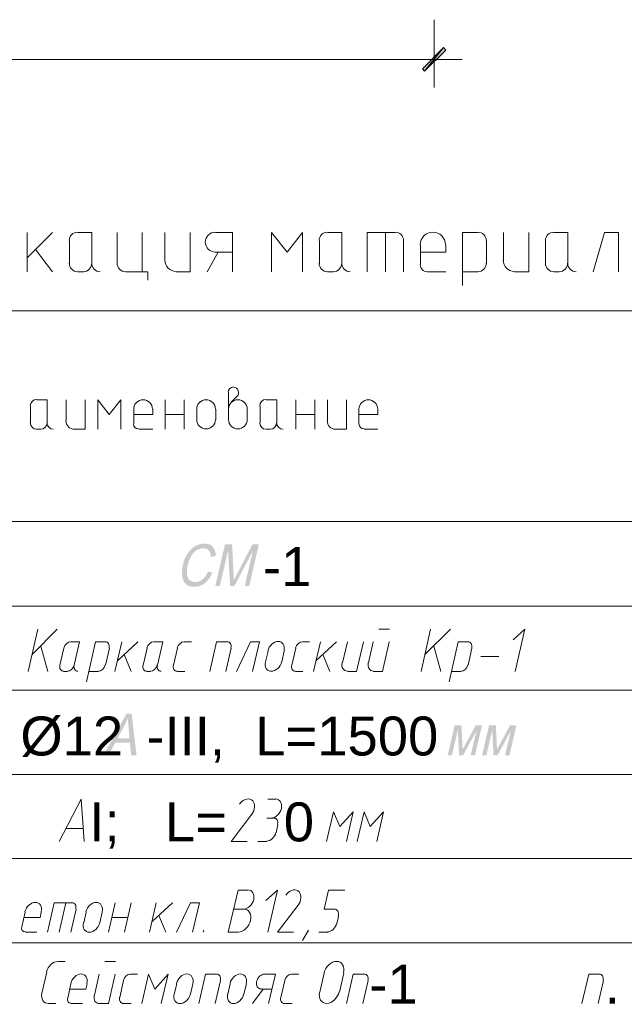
# Model space of a CAD drawing. Header units: millimetres. Extents: x 1527433 to 14789979, y -66543 to 11310.
# Tile 84 of 122: x 1993272 to 1997577, y -58800 to -51787. Entities that reach past the tile are written whole.
import ezdxf

# ---------------------------------------------------------------- set-up
doc = ezdxf.new("R2010")
doc.units = ezdxf.units.MM
doc.styles.get("Standard").update_dxf_attribs({"font": 'isocpeur.ttf', "height": 250})
doc.styles.add('V@ler@Live', font='isocpeui.ttf')

msp = doc.modelspace()

# ---------------------------------------------------------------- hatches: boundary and pattern name
h = msp.add_hatch(color=7)
h.paths.add_polyline_path([(1996140.75, -52136.495), (1996155.567, -52153.429), (1996288.917, -51986.212)])
h.paths.add_polyline_path([(1996155.567, -52153.429), (1996288.917, -51986.212), (1996305.85, -52003.145)])
h = msp.add_hatch(color=7)
h.dxf.hatch_style = 2
h.paths.add_polyline_path([(1994613.254, -55717.157), (1994644.508, -55727.079), (1994632.881, -55749.949), (1994619.828, -55769.936), (1994605.348, -55787.028), (1994589.442, -55801.217), (1994572.43, -55812.358), (1994554.633, -55820.317), (1994536.05, -55825.091), (1994516.681, -55826.683), (1994497.457, -55825.462), (1994480.708, -55821.791), (1994466.429, -55815.661), (1994454.615, -55807.06), (1994445.054, -55796.166), (1994437.541, -55783.075), (1994432.073, -55767.783), (1994428.652, -55750.285), (1994427.509, -55711.707), (1994433.724, -55670.358), (1994439.864, -55647.859), (1994447.545, -55626.833), (1994456.776, -55607.285), (1994467.568, -55589.22), (1994479.67, -55572.941), (1994492.903, -55558.744), (1994507.263, -55546.625), (1994522.745, -55536.579), (1994538.87, -55528.693), (1994555.17, -55523.06), (1994571.657, -55519.68), (1994588.339, -55518.554), (1994606.231, -55519.979), (1994621.957, -55524.252), (1994635.523, -55531.367), (1994646.934, -55541.319), (1994655.987, -55553.876), (1994662.561, -55568.728), (1994666.653, -55585.874), (1994668.266, -55605.315), (1994633.153, -55614.465), (1994631.746, -55599.323), (1994628.84, -55586.388), (1994624.425, -55575.654), (1994618.491, -55567.116), (1994611.049, -55560.636), (1994602.12, -55556.002), (1994591.702, -55553.217), (1994579.796, -55552.288), (1994565.564, -55553.321), (1994552.056, -55556.415), (1994539.271, -55561.567), (1994527.21, -55568.77), (1994506.077, -55588.041), (1994489.451, -55612.977), (1994476.994, -55641.172), (1994468.34, -55670.193), (1994462.476, -55705.795), (1994462.442, -55736.559), (1994464.715, -55749.841), (1994468.719, -55761.33), (1994474.449, -55771.03), (1994481.9, -55778.948), (1994500.166, -55789.462), (1994521.697, -55792.949), (1994535.495, -55791.759), (1994548.776, -55788.188), (1994561.54, -55782.228), (1994573.787, -55773.877), (1994585.217, -55763.169), (1994595.609, -55750.147), (1994604.956, -55734.809)])
h = msp.add_hatch(color=7)
h.dxf.hatch_style = 2
h.paths.add_polyline_path([(1994664.631, -55821.612), (1994733.367, -55523.625), (1994783.748, -55523.625), (1994794.993, -55734.63), (1994796.233, -55760.379), (1994796.978, -55778.727), (1994801.515, -55769.663), (1994807.106, -55758.677), (1994813.752, -55745.768), (1994821.452, -55730.937), (1994929.876, -55523.625), (1994974.91, -55523.625), (1994906.173, -55821.612), (1994873.927, -55821.612), (1994931.474, -55572.187), (1994800.34, -55821.612), (1994770.133, -55821.612), (1994755.416, -55567.943), (1994696.877, -55821.612)])
h = msp.add_hatch(color=7)
h.paths.add_polyline_path([(1993866.954, -57028.112), (1994032.87, -56730.125), (1994068.974, -56730.125), (1994103.866, -57028.112), (1994065.667, -57028.112), (1994057.013, -56937.878), (1993951.124, -56937.878), (1993902.507, -57028.112)])
h.paths.add_polyline_path([(1993968.212, -56905.742), (1994054.036, -56905.742), (1994046.65, -56823.225), (1994043.997, -56789.002), (1994042.957, -56761.434), (1994016.168, -56818.319)])
h = msp.add_hatch(color=7)
h.dxf.hatch_style = 2
h.paths.add_polyline_path([(1996369.24, -56812.256), (1996417.636, -56812.256), (1996425.905, -56985.007), (1996519.336, -56812.256), (1996564.094, -56812.256), (1996514.265, -57028.112), (1996483.176, -57028.112), (1996523.304, -56854.314), (1996428.936, -57028.112), (1996401.1, -57028.112), (1996391.84, -56845.99), (1996349.837, -57028.112), (1996319.41, -57028.112)])
h = msp.add_hatch(color=7)
h.dxf.hatch_style = 2
h.paths.add_polyline_path([(1996614.223, -56812.256), (1996662.62, -56812.256), (1996670.888, -56985.007), (1996764.319, -56812.256), (1996809.078, -56812.256), (1996759.248, -57028.112), (1996728.159, -57028.112), (1996768.288, -56854.314), (1996673.92, -57028.112), (1996646.083, -57028.112), (1996636.823, -56845.99), (1996594.82, -57028.112), (1996564.393, -57028.112)])

# ---------------------------------------------------------------- linework, layer by layer
at = {"color": 7, "lineweight": 0}
for points in [[(1996223.3, -51787.245), (1996223.3, -52269.845)], [(1988522.867, -52070.879), (1996422.267, -52070.879)], [(1993325.583, -53482.695), (1993505.5, -53302.779)], [(1993325.583, -53302.779), (1993325.583, -53582.179)], [(1993684.358, -53300.662), (1993672.201, -53301.888), (1993660.877, -53305.403), (1993650.63, -53310.965), (1993641.702, -53318.331), (1993634.336, -53327.259), (1993628.774, -53337.506), (1993625.259, -53348.829), (1993624.033, -53360.987)], [(1993626.15, -53362.045), (1993626.15, -53522.912)], [(1993784.9, -53522.912), (1993784.9, -53302.779), (1993685.417, -53302.779)], [(1993964.817, -53302.779), (1993964.817, -53522.912)], [(1994144.733, -53582.179), (1994144.733, -53302.779)], [(1994305.6, -53302.779), (1994305.6, -53501.745)], [(1994386.033, -53582.179), (1994485.517, -53582.179), (1994485.517, -53302.779)], [(1994664.375, -53300.662), (1994650.085, -53302.103), (1994636.774, -53306.234), (1994624.729, -53312.772), (1994614.235, -53321.431), (1994605.577, -53331.925), (1994599.039, -53343.97), (1994594.907, -53357.28), (1994593.467, -53371.57), (1994594.907, -53385.861), (1994599.039, -53399.171), (1994605.577, -53411.216), (1994614.235, -53421.71), (1994624.729, -53430.369), (1994636.774, -53436.906), (1994650.085, -53441.038), (1994664.375, -53442.479)], [(1994786.083, -53302.779), (1994665.433, -53302.779)], [(1994786.083, -53302.779), (1994786.083, -53582.179)], [(1995285.617, -53582.179), (1995285.617, -53302.779), (1995175.55, -53442.479), (1995065.483, -53302.779), (1995065.483, -53582.179)], [(1995464.475, -53300.662), (1995452.317, -53301.888), (1995440.994, -53305.403), (1995430.747, -53310.965), (1995421.819, -53318.331), (1995414.453, -53327.259), (1995408.891, -53337.506), (1995405.376, -53348.829), (1995404.15, -53360.987)], [(1995406.267, -53362.045), (1995406.267, -53522.912)], [(1995565.017, -53522.912), (1995565.017, -53302.779), (1995465.533, -53302.779)], [(1995946.017, -53302.779), (1995744.933, -53302.779), (1995744.933, -53582.179)], [(1995876.167, -53302.779), (1995876.167, -53582.179)], [(1996005.283, -53360.987), (1996004.058, -53348.829), (1996000.543, -53337.506), (1995994.981, -53327.259), (1995987.615, -53318.331), (1995978.687, -53310.965), (1995968.44, -53305.403), (1995957.116, -53301.888), (1995944.958, -53300.662)], [(1996005.283, -53582.179), (1996005.283, -53362.045)], [(1996303.733, -53390.62), (1996301.906, -53372.491), (1996296.664, -53355.604), (1996288.37, -53340.324), (1996277.385, -53327.01), (1996264.072, -53316.025), (1996248.791, -53307.731), (1996231.905, -53302.49), (1996213.775, -53300.662), (1996195.645, -53302.49), (1996178.759, -53307.731), (1996163.478, -53316.025), (1996150.165, -53327.01), (1996139.18, -53340.324), (1996130.886, -53355.604), (1996125.644, -53372.491), (1996123.817, -53390.62)], [(1996534.45, -53302.779), (1996424.383, -53302.779), (1996424.383, -53681.662)], [(1996593.717, -53360.987), (1996592.491, -53348.829), (1996588.976, -53337.506), (1996583.414, -53327.259), (1996576.048, -53318.331), (1996567.12, -53310.965), (1996556.873, -53305.403), (1996545.549, -53301.888), (1996533.392, -53300.662)], [(1996595.833, -53522.912), (1996595.833, -53362.045)], [(1996716.483, -53302.779), (1996716.483, -53501.745)], [(1996794.8, -53582.179), (1996896.4, -53582.179), (1996896.4, -53302.779)], [(1997075.258, -53300.662), (1997063.101, -53301.888), (1997051.777, -53305.403), (1997041.53, -53310.965), (1997032.602, -53318.331), (1997025.236, -53327.259), (1997019.674, -53337.506), (1997016.159, -53348.829), (1997014.933, -53360.987)], [(1997014.933, -53362.045), (1997014.933, -53522.912)], [(1997175.8, -53522.912), (1997175.8, -53302.779), (1997076.317, -53302.779)], [(1997535.633, -53582.179), (1997535.633, -53302.779), (1997436.15, -53302.779), (1997355.717, -53582.179)], [(1993505.5, -53582.179), (1993384.85, -53423.429)], [(1996125.933, -53391.679), (1996125.933, -53533.495)], [(1996305.85, -53442.479), (1996305.85, -53391.679)], [(1994305.6, -53500.687), (1994307.213, -53516.684), (1994311.838, -53531.583), (1994319.156, -53545.066), (1994328.848, -53556.814), (1994340.596, -53566.506), (1994354.079, -53573.824), (1994368.978, -53578.449), (1994384.975, -53580.062)], [(1994606.167, -53582.179), (1994684.483, -53442.479)], [(1994665.433, -53442.479), (1994786.083, -53442.479)], [(1996305.85, -53442.479), (1996125.933, -53442.479)], [(1996714.367, -53500.687), (1996715.979, -53516.684), (1996720.604, -53531.583), (1996727.923, -53545.066), (1996737.615, -53556.814), (1996749.362, -53566.506), (1996762.845, -53573.824), (1996777.745, -53578.449), (1996793.742, -53580.062)], [(1993624.033, -53521.854), (1993625.259, -53534.011), (1993628.774, -53545.335), (1993634.336, -53555.582), (1993641.702, -53564.51), (1993650.63, -53571.876), (1993660.877, -53577.438), (1993672.201, -53580.953), (1993684.358, -53582.179)], [(1993724.575, -53582.179), (1993736.733, -53580.953), (1993748.056, -53577.438), (1993758.303, -53571.876), (1993767.231, -53564.51), (1993774.597, -53555.582), (1993780.159, -53545.335), (1993783.674, -53534.011), (1993784.9, -53521.854)], [(1993784.9, -53521.854), (1993786.126, -53534.011), (1993789.641, -53545.335), (1993795.203, -53555.582), (1993802.569, -53564.51), (1993811.497, -53571.876), (1993821.744, -53577.438), (1993833.067, -53580.953), (1993845.225, -53582.179)], [(1993964.817, -53521.854), (1993966.042, -53534.011), (1993969.557, -53545.335), (1993975.119, -53555.582), (1993982.485, -53564.51), (1993991.413, -53571.876), (1994001.66, -53577.438), (1994012.984, -53580.953), (1994025.142, -53582.179)], [(1995404.15, -53521.854), (1995405.376, -53534.011), (1995408.891, -53545.335), (1995414.453, -53555.582), (1995421.819, -53564.51), (1995430.747, -53571.876), (1995440.994, -53577.438), (1995452.317, -53580.953), (1995464.475, -53582.179)], [(1995504.692, -53582.179), (1995516.849, -53580.953), (1995528.173, -53577.438), (1995538.42, -53571.876), (1995547.348, -53564.51), (1995554.714, -53555.582), (1995560.276, -53545.335), (1995563.791, -53534.011), (1995565.017, -53521.854)], [(1995565.017, -53521.854), (1995566.242, -53534.011), (1995569.757, -53545.335), (1995575.319, -53555.582), (1995582.685, -53564.51), (1995591.613, -53571.876), (1995601.86, -53577.438), (1995613.184, -53580.953), (1995625.342, -53582.179)], [(1996123.817, -53532.437), (1996124.827, -53542.462), (1996127.726, -53551.799), (1996132.312, -53560.248), (1996138.386, -53567.61), (1996145.747, -53573.684), (1996154.197, -53578.27), (1996163.534, -53581.168), (1996173.558, -53582.179)], [(1996533.392, -53582.179), (1996545.549, -53580.953), (1996556.873, -53577.438), (1996567.12, -53571.876), (1996576.048, -53564.51), (1996583.414, -53555.582), (1996588.976, -53545.335), (1996592.491, -53534.011), (1996593.717, -53521.854)], [(1997014.933, -53521.854), (1997016.159, -53534.011), (1997019.674, -53545.335), (1997025.236, -53555.582), (1997032.602, -53564.51), (1997041.53, -53571.876), (1997051.777, -53577.438), (1997063.101, -53580.953), (1997075.258, -53582.179)], [(1997113.358, -53582.179), (1997125.516, -53580.953), (1997136.84, -53577.438), (1997147.087, -53571.876), (1997156.015, -53564.51), (1997163.381, -53555.582), (1997168.943, -53545.335), (1997172.458, -53534.011), (1997173.683, -53521.854)], [(1997173.683, -53521.854), (1997174.909, -53534.011), (1997178.424, -53545.335), (1997183.986, -53555.582), (1997191.352, -53564.51), (1997200.28, -53571.876), (1997210.527, -53577.438), (1997221.851, -53580.953), (1997234.008, -53582.179)], [(1993685.417, -53582.179), (1993725.633, -53582.179)], [(1994026.2, -53582.179), (1994184.95, -53582.179), (1994184.95, -53643.562)], [(1995465.533, -53582.179), (1995505.75, -53582.179)], [(1996174.617, -53582.179), (1996305.85, -53582.179)], [(1996424.383, -53582.179), (1996534.45, -53582.179)], [(1997076.317, -53582.179), (1997114.417, -53582.179)], [(2002888.683, -53861.579), (1985730.983, -53861.579)], [(1994793.492, -54403.445), (1994779.073, -54406.356), (1994767.299, -54414.295), (1994759.361, -54426.069), (1994756.45, -54440.487)], [(1994817.308, -54471.944), (1994824.723, -54463.132), (1994829.191, -54452.769), (1994830.521, -54441.562), (1994828.524, -54430.221), (1994823.317, -54419.949), (1994815.529, -54411.782), (1994805.737, -54406.172), (1994794.518, -54403.572)], [(1993392.258, -54492.345), (1993374.544, -54495.922), (1993360.079, -54505.674), (1993350.326, -54520.14), (1993346.75, -54537.854)], [(1994758.567, -54441.545), (1994758.567, -54636.279)], [(1994817.833, -54471.179), (1994779.733, -54509.279)], [(1995026.325, -54492.345), (1995008.611, -54495.922), (1994994.146, -54505.674), (1994984.393, -54520.14), (1994980.817, -54537.854)], [(1993348.867, -54538.912), (1993348.867, -54659.562)], [(1993467.4, -54659.562), (1993467.4, -54494.462), (1993393.317, -54494.462)], [(1993602.867, -54494.462), (1993602.867, -54644.745)], [(1993662.133, -54704.012), (1993738.333, -54704.012), (1993738.333, -54494.462)], [(1993992.333, -54704.012), (1993992.333, -54494.462), (1993909.783, -54600.295), (1993827.233, -54494.462), (1993827.233, -54704.012)], [(1994216.7, -54561.137), (1994215.345, -54547.7), (1994211.46, -54535.184), (1994205.313, -54523.858), (1994197.171, -54513.991), (1994187.304, -54505.849), (1994175.978, -54499.702), (1994163.462, -54495.817), (1994150.025, -54494.462), (1994136.588, -54495.817), (1994124.072, -54499.702), (1994112.746, -54505.849), (1994102.879, -54513.991), (1994094.737, -54523.858), (1994088.59, -54535.184), (1994084.705, -54547.7), (1994083.35, -54561.137)], [(1994083.35, -54562.195), (1994083.35, -54665.912)], [(1994218.817, -54600.295), (1994218.817, -54562.195)], [(1994307.717, -54704.012), (1994307.717, -54494.462)], [(1994443.183, -54704.012), (1994443.183, -54494.462)], [(1994665.433, -54561.137), (1994664.079, -54547.7), (1994660.194, -54535.184), (1994654.046, -54523.858), (1994645.905, -54513.991), (1994636.037, -54505.849), (1994624.711, -54499.702), (1994612.196, -54495.817), (1994598.758, -54494.462), (1994585.321, -54495.817), (1994572.805, -54499.702), (1994561.48, -54505.849), (1994551.612, -54513.991), (1994543.47, -54523.858), (1994537.323, -54535.184), (1994533.438, -54547.7), (1994532.083, -54561.137)], [(1994532.083, -54562.195), (1994532.083, -54636.279)], [(1994667.55, -54636.279), (1994667.55, -54562.195)], [(1994891.917, -54561.137), (1994890.562, -54547.7), (1994886.677, -54535.184), (1994880.53, -54523.858), (1994872.388, -54513.991), (1994862.52, -54505.849), (1994851.195, -54499.702), (1994838.679, -54495.817), (1994825.242, -54494.462), (1994811.804, -54495.817), (1994799.289, -54499.702), (1994787.963, -54505.849), (1994778.095, -54513.991), (1994769.954, -54523.858), (1994763.806, -54535.184), (1994759.921, -54547.7), (1994758.567, -54561.137)], [(1994891.917, -54636.279), (1994891.917, -54562.195)], [(1994982.933, -54538.912), (1994982.933, -54659.562)], [(1995103.583, -54659.562), (1995103.583, -54494.462), (1995027.383, -54494.462)], [(1995236.933, -54704.012), (1995236.933, -54494.462)], [(1995372.4, -54704.012), (1995372.4, -54494.462)], [(1995463.417, -54494.462), (1995463.417, -54644.745)], [(1995522.683, -54704.012), (1995598.883, -54704.012), (1995598.883, -54494.462)], [(1995821.133, -54561.137), (1995819.779, -54547.7), (1995815.894, -54535.184), (1995809.746, -54523.858), (1995801.605, -54513.991), (1995791.737, -54505.849), (1995780.411, -54499.702), (1995767.896, -54495.817), (1995754.458, -54494.462), (1995741.021, -54495.817), (1995728.505, -54499.702), (1995717.18, -54505.849), (1995707.312, -54513.991), (1995699.17, -54523.858), (1995693.023, -54535.184), (1995689.138, -54547.7), (1995687.783, -54561.137)], [(1995687.783, -54562.195), (1995687.783, -54665.912)], [(1995823.25, -54600.295), (1995823.25, -54562.195)], [(1994218.817, -54600.295), (1994083.35, -54600.295)], [(1994307.717, -54600.295), (1994443.183, -54600.295)], [(1995236.933, -54600.295), (1995372.4, -54600.295)], [(1995823.25, -54600.295), (1995687.783, -54600.295)], [(1993346.75, -54658.504), (1993350.326, -54676.218), (1993360.079, -54690.683), (1993374.544, -54700.436), (1993392.258, -54704.012)], [(1993421.892, -54704.012), (1993439.606, -54700.436), (1993454.071, -54690.683), (1993463.824, -54676.218), (1993467.4, -54658.504)], [(1993465.283, -54658.504), (1993468.86, -54676.218), (1993478.612, -54690.683), (1993493.078, -54700.436), (1993510.792, -54704.012)], [(1993600.75, -54643.687), (1993601.976, -54655.845), (1993605.491, -54667.168), (1993611.053, -54677.415), (1993618.419, -54686.343), (1993627.347, -54693.709), (1993637.594, -54699.271), (1993648.917, -54702.786), (1993661.075, -54704.012)], [(1994081.233, -54664.854), (1994084.144, -54679.272), (1994092.083, -54691.046), (1994103.857, -54698.984), (1994118.275, -54701.895)], [(1994532.083, -54635.22), (1994533.438, -54648.658), (1994537.323, -54661.173), (1994543.47, -54672.499), (1994551.612, -54682.367), (1994561.48, -54690.508), (1994572.805, -54696.656), (1994585.321, -54700.541), (1994598.758, -54701.895), (1994612.196, -54700.541), (1994624.711, -54696.656), (1994636.037, -54690.508), (1994645.905, -54682.367), (1994654.046, -54672.499), (1994660.194, -54661.173), (1994664.079, -54648.658), (1994665.433, -54635.22)], [(1994758.567, -54635.22), (1994759.921, -54648.658), (1994763.806, -54661.173), (1994769.954, -54672.499), (1994778.095, -54682.367), (1994787.963, -54690.508), (1994799.289, -54696.656), (1994811.804, -54700.541), (1994825.242, -54701.895), (1994838.679, -54700.541), (1994851.195, -54696.656), (1994862.52, -54690.508), (1994872.388, -54682.367), (1994880.53, -54672.499), (1994886.677, -54661.173), (1994890.562, -54648.658), (1994891.917, -54635.22)], [(1994980.817, -54658.504), (1994984.393, -54676.218), (1994994.146, -54690.683), (1995008.611, -54700.436), (1995026.325, -54704.012)], [(1995055.958, -54704.012), (1995073.672, -54700.436), (1995088.138, -54690.683), (1995097.89, -54676.218), (1995101.467, -54658.504)], [(1995101.467, -54658.504), (1995105.043, -54676.218), (1995114.796, -54690.683), (1995129.261, -54700.436), (1995146.975, -54704.012)], [(1995461.3, -54643.687), (1995462.526, -54655.845), (1995466.041, -54667.168), (1995471.603, -54677.415), (1995478.969, -54686.343), (1995487.897, -54693.709), (1995498.144, -54699.271), (1995509.467, -54702.786), (1995521.625, -54704.012)], [(1995687.783, -54664.854), (1995690.694, -54679.272), (1995698.633, -54691.046), (1995710.407, -54698.984), (1995724.825, -54701.895)], [(1993393.317, -54704.012), (1993422.95, -54704.012)], [(1994119.333, -54704.012), (1994218.817, -54704.012)], [(1995027.383, -54704.012), (1995057.017, -54704.012)], [(1995725.883, -54704.012), (1995823.25, -54704.012)], [(2002888.683, -55362.295), (1985730.983, -55362.295)], [(2002888.683, -55963.429), (1985730.983, -55963.429)], [(1993331.933, -56429.095), (1993399.667, -56128.529)], [(1993359.45, -56308.445), (1993539.367, -56128.529)], [(1995829.6, -56128.529), (1995905.8, -56128.529)], [(1996130.167, -56429.095), (1996197.9, -56128.529)], [(1996157.683, -56308.445), (1996339.717, -56128.529)], [(1996799.033, -56429.095), (1996868.883, -56128.529), (1996786.333, -56204.729)], [(1993633.412, -56218.52), (1993617.995, -56222.094), (1993603.84, -56231.681), (1993592.486, -56245.845), (1993585.477, -56263.15)], [(1993660.017, -56384.645), (1993698.117, -56219.545), (1993634.617, -56219.545)], [(1993882.267, -56219.545), (1993812.417, -56219.545), (1993746.8, -56503.179)], [(1993908.123, -56262.723), (1993909.465, -56253.776), (1993909.239, -56245.451), (1993907.554, -56237.926), (1993904.52, -56231.379), (1993900.245, -56225.987), (1993894.837, -56221.928), (1993888.407, -56219.38), (1993881.062, -56218.52)], [(1993998.683, -56219.545), (1993950, -56429.095)], [(1993966.933, -56352.895), (1994112.983, -56219.545)], [(1994226.078, -56218.52), (1994210.662, -56222.094), (1994196.506, -56231.681), (1994185.153, -56245.845), (1994178.144, -56263.15)], [(1994252.683, -56384.645), (1994290.783, -56219.545), (1994227.283, -56219.545)], [(1994441.978, -56218.52), (1994426.562, -56222.094), (1994412.406, -56231.681), (1994401.053, -56245.845), (1994394.044, -56263.15)], [(1994443.183, -56219.545), (1994496.1, -56219.545)], [(1994750.1, -56219.545), (1994673.9, -56219.545), (1994625.217, -56429.095)], [(1994775.956, -56262.723), (1994777.298, -56253.776), (1994777.072, -56245.451), (1994775.388, -56237.926), (1994772.353, -56231.379), (1994768.078, -56225.987), (1994762.671, -56221.928), (1994756.24, -56219.38), (1994748.895, -56218.52)], [(1994930.017, -56429.095), (1994978.7, -56219.545), (1994915.2, -56219.545), (1994815.717, -56429.095)], [(1995153.997, -56283.98), (1995156.017, -56270.238), (1995155.624, -56257.443), (1995152.985, -56245.87), (1995148.27, -56235.791), (1995141.648, -56227.482), (1995133.288, -56221.215), (1995123.358, -56217.264), (1995112.026, -56215.904), (1995100.051, -56217.314), (1995088.274, -56221.311), (1995076.99, -56227.62), (1995066.497, -56235.966), (1995057.091, -56246.075), (1995049.067, -56257.671), (1995042.722, -56270.48), (1995038.353, -56284.227)], [(1995284.412, -56218.52), (1995268.995, -56222.094), (1995254.84, -56231.681), (1995243.486, -56245.845), (1995236.477, -56263.15)], [(1995285.617, -56219.545), (1995336.417, -56219.545)], [(1995412.617, -56219.545), (1995363.933, -56429.095)], [(1995380.867, -56352.895), (1995526.917, -56219.545)], [(1995605.233, -56219.545), (1995569.25, -56367.712)], [(1995607.35, -56429.095), (1995670.85, -56429.095), (1995719.533, -56219.545)], [(1995789.383, -56219.545), (1995755.517, -56367.712)], [(1995791.5, -56429.095), (1995855, -56429.095), (1995903.683, -56219.545)], [(1996464.6, -56219.545), (1996394.75, -56219.545), (1996329.133, -56503.179)], [(1996490.456, -56262.723), (1996491.798, -56253.776), (1996491.572, -56245.451), (1996489.888, -56237.926), (1996486.853, -56231.379), (1996482.578, -56225.987), (1996477.171, -56221.928), (1996470.74, -56219.38), (1996463.395, -56218.52)], [(1993422.95, -56249.179), (1993471.633, -56429.095)], [(1993585.933, -56263.995), (1993558.417, -56384.645)], [(1993882.267, -56384.645), (1993911.9, -56263.995)], [(1994064.3, -56429.095), (1994015.617, -56308.445)], [(1994178.6, -56263.995), (1994151.083, -56384.645)], [(1994394.5, -56263.995), (1994366.983, -56384.645)], [(1994739.517, -56429.095), (1994777.617, -56263.995)], [(1995040.083, -56285.162), (1995023.15, -56361.362)], [(1995137.45, -56361.362), (1995154.383, -56285.162)], [(1995236.933, -56263.995), (1995209.417, -56384.645)], [(1995480.35, -56429.095), (1995429.55, -56308.445)], [(1996221.183, -56249.179), (1996269.867, -56429.095)], [(1996464.6, -56384.645), (1996492.117, -56263.995)], [(1993557.96, -56383.8), (1993556.619, -56392.748), (1993556.845, -56401.073), (1993558.529, -56408.598), (1993561.563, -56415.145), (1993565.839, -56420.537), (1993571.246, -56424.596), (1993577.677, -56427.144), (1993585.022, -56428.003)], [(1993610.422, -56428.003), (1993625.838, -56424.43), (1993639.994, -56414.843), (1993651.347, -56400.679), (1993658.356, -56383.373)], [(1993659.56, -56383.8), (1993658.219, -56392.748), (1993658.445, -56401.073), (1993660.129, -56408.598), (1993663.163, -56415.145), (1993667.439, -56420.537), (1993672.846, -56424.596), (1993679.277, -56427.144), (1993686.622, -56428.003)], [(1993832.672, -56428.003), (1993848.088, -56424.43), (1993862.244, -56414.843), (1993873.597, -56400.679), (1993880.606, -56383.373)], [(1994150.627, -56383.8), (1994149.285, -56392.748), (1994149.511, -56401.073), (1994151.196, -56408.598), (1994154.23, -56415.145), (1994158.505, -56420.537), (1994163.913, -56424.596), (1994170.343, -56427.144), (1994177.688, -56428.003)], [(1994203.088, -56428.003), (1994218.505, -56424.43), (1994232.66, -56414.843), (1994244.014, -56400.679), (1994251.023, -56383.373)], [(1994252.227, -56383.8), (1994250.885, -56392.748), (1994251.111, -56401.073), (1994252.796, -56408.598), (1994255.83, -56415.145), (1994260.105, -56420.537), (1994265.513, -56424.596), (1994271.943, -56427.144), (1994279.288, -56428.003)], [(1994366.527, -56383.8), (1994365.185, -56392.748), (1994365.411, -56401.073), (1994367.096, -56408.598), (1994370.13, -56415.145), (1994374.405, -56420.537), (1994379.813, -56424.596), (1994386.243, -56427.144), (1994393.588, -56428.003)], [(1995021.419, -56360.427), (1995019.399, -56374.17), (1995019.793, -56386.964), (1995022.432, -56398.538), (1995027.146, -56408.616), (1995033.768, -56416.925), (1995042.129, -56423.192), (1995052.059, -56427.143), (1995063.39, -56428.504), (1995075.365, -56427.093), (1995087.143, -56423.096), (1995098.426, -56416.787), (1995108.92, -56408.441), (1995118.326, -56398.332), (1995126.35, -56386.736), (1995132.695, -56373.927), (1995137.064, -56360.18)], [(1995208.96, -56383.8), (1995207.619, -56392.748), (1995207.845, -56401.073), (1995209.529, -56408.598), (1995212.563, -56415.145), (1995216.839, -56420.537), (1995222.246, -56424.596), (1995228.677, -56427.144), (1995236.022, -56428.003)], [(1995567.944, -56366.807), (1995566.15, -56378.951), (1995566.488, -56390.256), (1995568.809, -56400.48), (1995572.963, -56409.381), (1995578.803, -56416.718), (1995586.179, -56422.249), (1995594.943, -56425.732), (1995604.945, -56426.926)], [(1995754.211, -56366.807), (1995752.417, -56378.951), (1995752.755, -56390.256), (1995755.075, -56400.48), (1995759.23, -56409.381), (1995765.069, -56416.718), (1995772.446, -56422.249), (1995781.209, -56425.732), (1995791.212, -56426.926)], [(1996415.005, -56428.003), (1996430.421, -56424.43), (1996444.577, -56414.843), (1996455.931, -56400.679), (1996462.94, -56383.373)], [(1996555.617, -56323.262), (1996682.617, -56323.262)], [(1993585.933, -56429.095), (1993611.333, -56429.095)], [(1993763.733, -56429.095), (1993833.583, -56429.095)], [(1994178.6, -56429.095), (1994204, -56429.095)], [(1994394.5, -56429.095), (1994447.417, -56429.095)], [(1995236.933, -56429.095), (1995287.733, -56429.095)], [(1996346.067, -56429.095), (1996415.917, -56429.095)], [(2002888.683, -56562.445), (1985730.983, -56562.445)], [(2002888.683, -57163.579), (1985730.983, -57163.579)], [(1993552.067, -57639.829), (1993708.7, -57339.262), (1993729.867, -57639.829)], [(1994931.634, -57435.003), (1994938.06, -57421.828), (1994942.255, -57408.505), (1994944.253, -57395.375), (1994944.088, -57382.778), (1994941.795, -57371.053), (1994937.407, -57360.539), (1994930.96, -57351.576), (1994922.488, -57344.504), (1994912.489, -57339.851), (1994901.653, -57337.844), (1994890.302, -57338.367), (1994878.756, -57341.308), (1994867.335, -57346.55), (1994856.36, -57353.982), (1994846.152, -57363.487), (1994837.031, -57374.953)], [(1995095.117, -57339.262), (1995037.967, -57339.262)], [(1995061.274, -57474.137), (1995073.249, -57472.726), (1995085.026, -57468.729), (1995096.31, -57462.42), (1995106.803, -57454.074), (1995116.21, -57443.966), (1995124.233, -57432.369), (1995130.578, -57419.56), (1995134.947, -57405.813), (1995136.967, -57392.071), (1995136.574, -57379.276), (1995133.935, -57367.703), (1995129.22, -57357.625), (1995122.598, -57349.315), (1995114.238, -57343.048), (1995104.308, -57339.098), (1995092.976, -57337.737)], [(1994932.133, -57436.629), (1994777.617, -57639.829), (1994891.917, -57639.829)], [(1995598.883, -57639.829), (1995645.45, -57430.279), (1995552.317, -57533.995), (1995505.75, -57430.279), (1995457.067, -57639.829)], [(1995814.783, -57639.829), (1995863.467, -57430.279), (1995768.217, -57533.995), (1995723.767, -57430.279), (1995675.083, -57639.829)], [(1995082.417, -57474.729), (1995031.617, -57474.729)], [(1995108.273, -57517.907), (1995109.615, -57508.96), (1995109.389, -57500.635), (1995107.704, -57493.11), (1995104.67, -57486.562), (1995100.395, -57481.17), (1995094.987, -57477.111), (1995088.557, -57474.563), (1995081.212, -57473.704)], [(1993719.283, -57548.812), (1993602.867, -57548.812)], [(1995031.329, -57637.659), (1995041.902, -57636.404), (1995052.302, -57632.863), (1995062.269, -57627.28), (1995071.539, -57619.897), (1995079.851, -57610.958), (1995086.944, -57600.706), (1995092.555, -57589.383), (1995096.423, -57577.233)], [(1995097.233, -57578.445), (1995109.933, -57519.179)], [(1994968.117, -57639.829), (1995031.617, -57639.829)], [(2002888.683, -57762.595), (1985730.983, -57762.595)], [(1994896.15, -57986.962), (1994826.3, -57986.962), (1994756.45, -58287.529), (1994828.417, -58287.529)], [(1994864.424, -58121.837), (1994876.399, -58120.426), (1994888.176, -58116.429), (1994899.46, -58110.12), (1994909.953, -58101.774), (1994919.36, -58091.666), (1994927.383, -58080.069), (1994933.728, -58067.26), (1994938.097, -58053.513), (1994940.117, -58039.771), (1994939.724, -58026.976), (1994937.085, -58015.403), (1994932.37, -58005.325), (1994925.748, -57997.015), (1994917.388, -57990.748), (1994907.458, -57986.798), (1994896.126, -57985.437)], [(1995037.967, -58287.529), (1995107.817, -57986.962), (1995025.267, -58061.045)], [(1995261.834, -58082.703), (1995268.26, -58069.528), (1995272.455, -58056.205), (1995274.453, -58043.075), (1995274.288, -58030.478), (1995271.995, -58018.753), (1995267.607, -58008.239), (1995261.16, -57999.276), (1995252.688, -57992.204), (1995242.689, -57987.551), (1995231.853, -57985.544), (1995220.502, -57986.067), (1995208.956, -57989.008), (1995197.535, -57994.25), (1995186.56, -58001.682), (1995176.352, -58011.187), (1995167.231, -58022.653)], [(1995509.983, -58122.429), (1995440.133, -58122.429), (1995469.767, -57986.962), (1995586.183, -57986.962)], [(1993424.681, -58142.413), (1993426.701, -58128.671), (1993426.307, -58115.876), (1993423.668, -58104.303), (1993418.954, -58094.225), (1993412.332, -58085.915), (1993403.971, -58079.648), (1993394.041, -58075.698), (1993382.71, -58074.337), (1993370.735, -58075.747), (1993358.957, -58079.745), (1993347.674, -58086.054), (1993337.18, -58094.4), (1993327.774, -58104.508), (1993319.75, -58116.104), (1993313.405, -58128.913), (1993309.036, -58142.661)], [(1993645.2, -58077.979), (1993518.2, -58077.979), (1993469.517, -58287.529)], [(1993600.75, -58077.979), (1993552.067, -58287.529)], [(1993634.617, -58287.529), (1993672.717, -58122.429)], [(1993671.056, -58121.157), (1993672.398, -58112.21), (1993672.172, -58103.885), (1993670.488, -58096.36), (1993667.453, -58089.812), (1993663.178, -58084.42), (1993657.771, -58080.361), (1993651.34, -58077.813), (1993643.995, -58076.954)], [(1993858.597, -58142.413), (1993860.617, -58128.671), (1993860.224, -58115.876), (1993857.585, -58104.303), (1993852.87, -58094.225), (1993846.248, -58085.915), (1993837.888, -58079.648), (1993827.958, -58075.698), (1993816.626, -58074.337), (1993804.651, -58075.747), (1993792.874, -58079.745), (1993781.59, -58086.054), (1993771.097, -58094.4), (1993761.691, -58104.508), (1993753.667, -58116.104), (1993747.322, -58128.913), (1993742.953, -58142.661)], [(1993903.433, -58287.529), (1993952.117, -58077.979)], [(1994017.733, -58287.529), (1994066.417, -58077.979)], [(1994244.217, -58077.979), (1994195.533, -58287.529)], [(1994214.583, -58211.329), (1994360.633, -58077.979)], [(1994502.45, -58287.529), (1994551.133, -58077.979), (1994487.633, -58077.979), (1994388.15, -58287.529)], [(1994866.517, -58122.429), (1994794.55, -58122.429)], [(1994827.209, -58285.876), (1994841.56, -58284.145), (1994855.681, -58279.308), (1994869.218, -58271.697), (1994881.815, -58261.641), (1994893.115, -58249.472), (1994902.763, -58235.521), (1994910.403, -58220.118), (1994915.68, -58203.594), (1994918.142, -58187.084), (1994917.709, -58171.719), (1994914.584, -58157.828), (1994908.967, -58145.739), (1994901.059, -58135.779), (1994891.062, -58128.278), (1994879.178, -58123.564), (1994865.608, -58121.965)], [(1995262.333, -58084.329), (1995107.817, -58287.529), (1995222.117, -58287.529)], [(1995540.498, -58174.103), (1995542.065, -58163.558), (1995541.784, -58153.743), (1995539.781, -58144.868), (1995536.187, -58137.144), (1995531.129, -58130.78), (1995524.738, -58125.985), (1995517.14, -58122.969), (1995508.467, -58121.943)], [(1993310.767, -58143.595), (1993287.483, -58249.429)], [(1993416.6, -58181.695), (1993302.3, -58181.695)], [(1993416.6, -58181.695), (1993425.067, -58143.595)], [(1993744.683, -58143.595), (1993727.75, -58219.795)], [(1993842.05, -58219.795), (1993858.983, -58143.595)], [(1993926.717, -58181.695), (1994043.133, -58181.695)], [(1994311.95, -58287.529), (1994263.267, -58166.879)], [(1995529.033, -58226.145), (1995541.733, -58175.345)], [(1993285.825, -58247.595), (1993285.302, -58262.044), (1993289.732, -58273.959), (1993298.327, -58282.126), (1993310.3, -58285.333)], [(1993726.019, -58218.861), (1993723.999, -58232.603), (1993724.393, -58245.397), (1993727.032, -58256.971), (1993731.746, -58267.049), (1993738.368, -58275.359), (1993746.729, -58281.626), (1993756.659, -58285.576), (1993767.99, -58286.937), (1993779.965, -58285.526), (1993791.743, -58281.529), (1993803.026, -58275.22), (1993813.52, -58266.874), (1993822.926, -58256.766), (1993830.95, -58245.169), (1993837.295, -58232.36), (1993841.664, -58218.613)], [(1994582.883, -58272.712), (1994578.65, -58287.529)], [(1995327.95, -58272.712), (1995285.617, -58346.795)], [(1995463.129, -58285.359), (1995473.702, -58284.104), (1995484.102, -58280.563), (1995494.069, -58274.98), (1995503.339, -58267.597), (1995511.651, -58258.658), (1995518.744, -58248.406), (1995524.355, -58237.083), (1995528.223, -58224.933)], [(1993310.767, -58287.529), (1993393.317, -58287.529)], [(1995402.033, -58287.529), (1995465.533, -58287.529)], [(2002888.683, -58361.612), (1985730.983, -58361.612)], [(1993544.363, -58495.602), (1993531.102, -58496.982), (1993518.096, -58501.199), (1993505.669, -58507.956), (1993494.148, -58516.955), (1993483.855, -58527.9), (1993475.117, -58540.494), (1993468.257, -58554.44), (1993463.602, -58569.441)], [(1993545.717, -58494.962), (1993596.517, -58494.962)], [(1993878.033, -58494.962), (1993954.233, -58494.962)], [(1995578.197, -58576.128), (1995580.659, -58559.617), (1995580.226, -58544.253), (1995577.101, -58530.361), (1995571.483, -58518.272), (1995563.576, -58508.313), (1995553.579, -58500.812), (1995541.695, -58496.098), (1995528.124, -58494.498), (1995513.774, -58496.229), (1995499.652, -58501.066), (1995486.115, -58508.677), (1995473.519, -58518.733), (1995462.218, -58530.902), (1995452.57, -58544.853), (1995444.93, -58560.256), (1995439.654, -58576.78)], [(1993465.283, -58571.162), (1993429.3, -58721.445)], [(1993750.647, -58652.53), (1993752.667, -58638.788), (1993752.274, -58625.993), (1993749.635, -58614.42), (1993744.92, -58604.341), (1993738.298, -58596.032), (1993729.938, -58589.765), (1993720.008, -58585.814), (1993708.676, -58584.454), (1993696.701, -58585.864), (1993684.924, -58589.861), (1993673.64, -58596.17), (1993663.147, -58604.516), (1993653.741, -58614.625), (1993645.717, -58626.221), (1993639.372, -58639.03), (1993635.003, -58652.777)], [(1993837.817, -58585.979), (1993803.95, -58736.262)], [(1993839.933, -58795.529), (1993903.433, -58795.529), (1993952.117, -58585.979)], [(1994058.862, -58584.954), (1994043.445, -58588.527), (1994029.29, -58598.114), (1994017.936, -58612.278), (1994010.927, -58629.584)], [(1994060.067, -58585.979), (1994110.867, -58585.979)], [(1994280.2, -58795.529), (1994328.883, -58585.979), (1994233.633, -58691.812), (1994189.183, -58585.979), (1994140.5, -58795.529)], [(1994504.181, -58652.53), (1994506.201, -58638.788), (1994505.807, -58625.993), (1994503.168, -58614.42), (1994498.454, -58604.341), (1994491.832, -58596.032), (1994483.471, -58589.765), (1994473.541, -58585.814), (1994462.21, -58584.454), (1994450.235, -58585.864), (1994438.457, -58589.861), (1994427.174, -58596.17), (1994416.68, -58604.516), (1994407.274, -58614.625), (1994399.25, -58626.221), (1994392.905, -58639.03), (1994388.536, -58652.777)], [(1994671.783, -58585.979), (1994595.583, -58585.979), (1994546.9, -58795.529)], [(1994699.756, -58629.157), (1994701.098, -58620.21), (1994700.872, -58611.885), (1994699.188, -58604.36), (1994696.153, -58597.812), (1994691.878, -58592.42), (1994686.471, -58588.361), (1994680.04, -58585.813), (1994672.695, -58584.954)], [(1994885.181, -58652.53), (1994887.201, -58638.788), (1994886.807, -58625.993), (1994884.168, -58614.42), (1994879.454, -58604.341), (1994872.832, -58596.032), (1994864.471, -58589.765), (1994854.541, -58585.814), (1994843.21, -58584.454), (1994831.235, -58585.864), (1994819.457, -58589.861), (1994808.174, -58596.17), (1994797.68, -58604.516), (1994788.274, -58614.625), (1994780.25, -58626.221), (1994773.905, -58639.03), (1994769.536, -58652.777)], [(1995015.283, -58585.493), (1995006.112, -58586.593), (1994997.088, -58589.678), (1994988.439, -58594.535), (1994980.392, -58600.954), (1994973.174, -58608.723), (1994967.013, -58617.631), (1994962.135, -58627.468), (1994958.769, -58638.021), (1994957.201, -58648.566), (1994957.483, -58658.381), (1994959.486, -58667.255), (1994963.08, -58674.98), (1994968.137, -58681.344), (1994974.529, -58686.139), (1994982.126, -58689.155), (1994990.8, -58690.181)], [(1995093, -58585.979), (1995016.8, -58585.979)], [(1995093, -58585.979), (1995044.317, -58795.529)], [(1995208.212, -58584.954), (1995192.795, -58588.527), (1995178.64, -58598.114), (1995167.286, -58612.278), (1995160.277, -58629.584)], [(1995207.3, -58585.979), (1995260.217, -58585.979)], [(1995440.133, -58577.512), (1995408.383, -58712.979)], [(1995548.083, -58712.979), (1995579.833, -58577.512)], [(1995723.767, -58585.979), (1995647.567, -58585.979), (1995598.883, -58795.529)], [(1995751.74, -58629.157), (1995753.081, -58620.21), (1995752.855, -58611.885), (1995751.171, -58604.36), (1995748.137, -58597.812), (1995743.861, -58592.42), (1995738.454, -58588.361), (1995732.023, -58585.813), (1995724.678, -58584.954)], [(1997400.167, -58585.979), (1997323.967, -58585.979), (1997275.283, -58795.529)], [(1997426.023, -58629.157), (1997427.365, -58620.21), (1997427.139, -58611.885), (1997425.454, -58604.36), (1997422.42, -58597.812), (1997418.145, -58592.42), (1997412.737, -58588.361), (1997406.307, -58585.813), (1997398.962, -58584.954)], [(1993636.733, -58653.712), (1993613.45, -58757.429)], [(1993742.567, -58691.812), (1993628.267, -58691.812)], [(1993742.567, -58691.812), (1993751.033, -58653.712)], [(1994011.383, -58630.429), (1993983.867, -58751.079)], [(1994390.267, -58653.712), (1994371.217, -58727.795)], [(1994487.633, -58727.795), (1994504.567, -58653.712)], [(1994663.317, -58795.529), (1994701.417, -58630.429)], [(1994771.267, -58653.712), (1994754.333, -58727.795)], [(1994868.633, -58727.795), (1994887.683, -58653.712)], [(1994930.017, -58795.529), (1995006.217, -58691.812)], [(1994993.517, -58691.812), (1995069.717, -58691.812)], [(1995158.617, -58630.429), (1995131.1, -58751.079)], [(1995715.3, -58795.529), (1995753.4, -58630.429)], [(1997391.7, -58795.529), (1997429.8, -58630.429)], [(1993429.735, -58719.724), (1993427.685, -58734.752), (1993428.298, -58748.776), (1993431.384, -58761.492), (1993436.751, -58772.599), (1993444.21, -58781.794), (1993453.568, -58788.776), (1993464.635, -58793.241), (1993477.221, -58794.888)], [(1993611.792, -58755.595), (1993611.269, -58770.044), (1993615.698, -58781.959), (1993624.293, -58790.126), (1993636.267, -58793.333)], [(1993802.644, -58735.357), (1993800.85, -58747.501), (1993801.188, -58758.806), (1993803.509, -58769.03), (1993807.663, -58777.931), (1993813.503, -58785.268), (1993820.879, -58790.799), (1993829.643, -58794.282), (1993839.645, -58795.476)], [(1993983.41, -58750.234), (1993982.069, -58759.181), (1993982.295, -58767.506), (1993983.979, -58775.031), (1993987.013, -58781.578), (1993991.289, -58786.971), (1993996.696, -58791.029), (1994003.127, -58793.577), (1994010.472, -58794.437)], [(1994371.603, -58726.861), (1994369.583, -58740.603), (1994369.977, -58753.397), (1994372.615, -58764.971), (1994377.33, -58775.049), (1994383.952, -58783.359), (1994392.312, -58789.626), (1994402.242, -58793.576), (1994413.574, -58794.937), (1994425.549, -58793.526), (1994437.326, -58789.529), (1994448.61, -58783.22), (1994459.103, -58774.874), (1994468.509, -58764.766), (1994476.533, -58753.169), (1994482.878, -58740.36), (1994487.247, -58726.613)], [(1994752.603, -58726.861), (1994750.583, -58740.603), (1994750.977, -58753.397), (1994753.615, -58764.971), (1994758.33, -58775.049), (1994764.952, -58783.359), (1994773.312, -58789.626), (1994783.242, -58793.576), (1994794.574, -58794.937), (1994806.549, -58793.526), (1994818.326, -58789.529), (1994829.61, -58783.22), (1994840.103, -58774.874), (1994849.51, -58764.766), (1994857.533, -58753.169), (1994863.878, -58740.36), (1994868.247, -58726.613)], [(1995130.644, -58750.234), (1995129.302, -58759.181), (1995129.528, -58767.506), (1995131.213, -58775.031), (1995134.247, -58781.578), (1995138.522, -58786.971), (1995143.929, -58791.029), (1995150.36, -58793.577), (1995157.705, -58794.437)], [(1995407.904, -58712.246), (1995405.442, -58728.757), (1995405.874, -58744.121), (1995408.999, -58758.013), (1995414.617, -58770.102), (1995422.524, -58780.061), (1995432.521, -58787.562), (1995444.405, -58792.276), (1995457.976, -58793.876), (1995472.326, -58792.145), (1995486.448, -58787.308), (1995499.985, -58779.697), (1995512.581, -58769.641), (1995523.882, -58757.472), (1995533.53, -58743.521), (1995541.17, -58728.118), (1995546.447, -58711.594)], [(1993475.867, -58795.529), (1993528.783, -58795.529)], [(1993636.733, -58795.529), (1993719.283, -58795.529)], [(1994011.383, -58795.529), (1994064.3, -58795.529)], [(1995160.733, -58795.529), (1995211.533, -58795.529)]]:
    msp.add_lwpolyline(points, dxfattribs=at)
for points in [[(1996140.75, -52136.495), (1996155.567, -52153.429), (1996288.917, -51986.212)], [(1996155.567, -52153.429), (1996288.917, -51986.212), (1996305.85, -52003.145)]]:
    msp.add_lwpolyline(points, close=True, dxfattribs=at)

# ---------------------------------------------------------------- texts
at = {"color": 7, "char_height": 277.3109, "attachment_point": 1}
for s, insert in [('{\\fArial|b0|i0|c0;-1                              3}', (1995004.1, -55544.3)), ('{\\fArial|b0|i0|c0;5781-82*                          Ø12 }', (1988905.983, -56750.8)), ('{\\fArial|b0|i0|c0;-III,  L=1500}', (1994174.367, -56750.8)), ('{\\fArial|b0|i0|c0;I;   L=}', (1993767.967, -57362.518)), ('{\\fArial|b0|i0|c0;0}', (1995152.266, -57362.518)), ('{\\fArial|b0|i0|c0;-1           }', (1995761.867, -58518.217)), ('{\\fArial|b0|i0|c0;.}', (1997438.267, -58518.217))]:
    msp.add_mtext(s, dxfattribs=dict(at, insert=insert))
at = {"insert": (1767440, -56870), "char_height": 577.5, "attachment_point": 1, "style": 'V@ler@Live'}
msp.add_mtext_dynamic_manual_height_columns("\\pi518.9415;{\\fISOCPEUR|b1|i1|c204|p34;\\C0;Ko'mirxona, Chiqindi tashlash joyi, Yong'in qalqoni}", width=18853.86158, gutter_width=1650, heights=[1799.649], dxfattribs=at)

doc.saveas('drawing.dxf')
